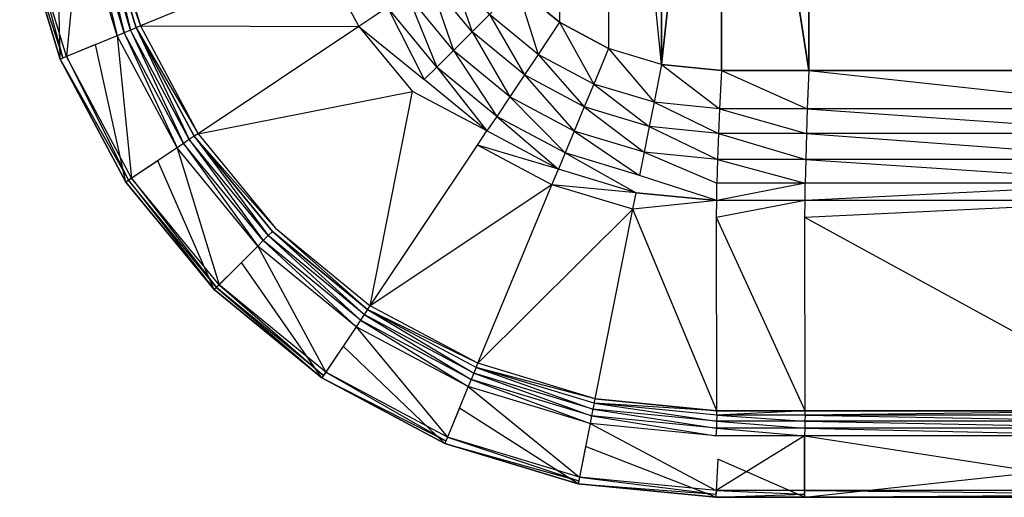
# Model space of a CAD drawing. Extents: x 0 to 0.6, y -0.37 to 0.
# Tile 1 of 6: x 0.003 to 0.26, y -0.37 to -0.246. Entities that reach past the tile are written whole.
import ezdxf

# ---------------------------------------------------------------- set-up
doc = ezdxf.new("R2010")
doc.units = 0
doc.layers.add('L0_WASHBASIN_N_3059_', color=7, linetype='CONTINUOUS')

msp = doc.modelspace()

# ---------------------------------------------------------------- linework, layer by layer
at = {"layer": 'L0_WASHBASIN_N_3059_', "color": 8}
for points, invisible_edges in [([(0.156825, -0.116994), (0.170634, -0.257194), (0.170634, -0.112806), (0.156825, -0.116994)], 9), ([(0.170634, -0.112806), (0.170634, -0.257194), (0.186222, -0.11127), (0.170634, -0.112806)], 8), ([(0.186222, -0.11127), (0.170634, -0.257194), (0.186222, -0.25873), (0.186222, -0.11127)], 8), ([(0.186222, -0.11127), (0.186222, -0.25873), (0.208978, -0.25873), (0.186222, -0.11127)], 8), ([(0.186222, -0.11127), (0.208978, -0.25873), (0.208978, -0.11127), (0.186222, -0.11127)], 12), ([(0.208978, -0.11127), (0.208978, -0.25873), (0.3, -0.25873), (0.208978, -0.11127)], 8), ([(0.208978, -0.11127), (0.3, -0.25873), (0.3, -0.11127), (0.208978, -0.11127)], 12), ([(0.144099, -0.123797), (0.144099, -0.246203), (0.156825, -0.116994), (0.144099, -0.123797)], 10), ([(0.156825, -0.116994), (0.144099, -0.246203), (0.156825, -0.253006), (0.156825, -0.116994)], 13), ([(0.156825, -0.116994), (0.156825, -0.253006), (0.170634, -0.257194), (0.156825, -0.116994)], 10), ([(0.144099, -0.123797), (0.132945, -0.237049), (0.144099, -0.246203), (0.144099, -0.123797)], 13), ([(0.028846, -0.249681, 0.088977), (0.021199, -0.217582, 0.088977), (0.019228, -0.217974, 0.088977), (0.028846, -0.249681, 0.088977)], 13), ([(0.030703, -0.248912, 0.088977), (0.022991, -0.217225, 0.088555), (0.021199, -0.217582, 0.088977), (0.030703, -0.248912, 0.088977)], 13), ([(0.021199, -0.217582, 0.088977), (0.028846, -0.249681, 0.088977), (0.030703, -0.248912, 0.088977), (0.021199, -0.217582, 0.088977)], 10), ([(0.032391, -0.248212, 0.088555), (0.02453, -0.216918, 0.087537), (0.022991, -0.217225, 0.088555), (0.032391, -0.248212, 0.088555)], 13), ([(0.022991, -0.217225, 0.088555), (0.030703, -0.248912, 0.088977), (0.032391, -0.248212, 0.088555), (0.022991, -0.217225, 0.088555)], 10), ([(0.02453, -0.216918, 0.087537), (0.034935, -0.247156, 0.085922), (0.025692, -0.216687, 0.085922), (0.02453, -0.216918, 0.087537)], 10), ([(0.034935, -0.247156, 0.085922), (0.02453, -0.216918, 0.087537), (0.03384, -0.24761, 0.087537), (0.034935, -0.247156, 0.085922)], 13), ([(0.02453, -0.216918, 0.087537), (0.032391, -0.248212, 0.088555), (0.03384, -0.24761, 0.087537), (0.02453, -0.216918, 0.087537)], 10), ([(0.081456, -0.227887, 0.018011), (0.025692, -0.216687, 0.085922), (0.034935, -0.247156, 0.085922), (0.081456, -0.227887, 0.018011)], 13), ([(0.013306, -0.219164, 0.086977), (0.014028, -0.255827, 0.086977), (0.003496, -0.221107, 0.086977), (0.013306, -0.219164, 0.086977)], 13), ([(0.015698, -0.255135, 0.088977), (0.019228, -0.217974, 0.088977), (0.005269, -0.220755, 0.088977), (0.015698, -0.255135, 0.088977)], 13), ([(0.014028, -0.255827, 0.086977), (0.013306, -0.219164, 0.086977), (0.023267, -0.252, 0.086977), (0.014028, -0.255827, 0.086977)], 10), ([(0.019228, -0.217974, 0.088977), (0.015698, -0.255135, 0.088977), (0.028846, -0.249681, 0.088977), (0.019228, -0.217974, 0.088977)], 10), ([(0.003496, -0.221107, 0.087977), (0.014769, -0.255519, 0.088977), (0.004283, -0.22095, 0.088977), (0.003496, -0.221107, 0.087977)], 10), ([(0.003496, -0.221107, 0.087977), (0.014028, -0.255827, 0.086977), (0.014028, -0.255827, 0.087977), (0.003496, -0.221107, 0.087977)], 13), ([(0.014028, -0.255827, 0.086977), (0.003496, -0.221107, 0.087977), (0.003496, -0.221107, 0.086977), (0.014028, -0.255827, 0.086977)], 10), ([(0.014769, -0.255519, 0.088977), (0.003496, -0.221107, 0.087977), (0.014028, -0.255827, 0.087977), (0.014769, -0.255519, 0.088977)], 13), ([(0.014769, -0.255519, 0.088977), (0.005269, -0.220755, 0.088977), (0.004283, -0.22095, 0.088977), (0.014769, -0.255519, 0.088977)], 13), ([(0.005269, -0.220755, 0.088977), (0.014769, -0.255519, 0.088977), (0.015698, -0.255135, 0.088977), (0.005269, -0.220755, 0.088977)], 10), ([(0.034935, -0.247156, 0.085922), (0.091812, -0.247262, 0.018011), (0.081456, -0.227887, 0.018011), (0.034935, -0.247156, 0.085922)], 10), ([(0.095471, -0.244818, 0.012061), (0.081456, -0.227887, 0.018011), (0.091812, -0.247262, 0.018011), (0.095471, -0.244818, 0.012061)], 13), ([(0.12128, -0.248714, 0.000918), (0.115436, -0.231477), (0.110074, -0.23506, 0.000918), (0.12128, -0.248714, 0.000918)], 13), ([(0.115436, -0.231477), (0.12128, -0.248714, 0.000918), (0.125839, -0.244155), (0.115436, -0.231477)], 10), ([(0.116452, -0.253542, 0.003533), (0.110074, -0.23506, 0.000918), (0.104397, -0.238853, 0.003533), (0.116452, -0.253542, 0.003533)], 13), ([(0.110074, -0.23506, 0.000918), (0.116452, -0.253542, 0.003533), (0.12128, -0.248714, 0.000918), (0.110074, -0.23506, 0.000918)], 10), ([(0.138517, -0.254558), (0.132945, -0.237049), (0.125839, -0.244155), (0.138517, -0.254558)], 13), ([(0.132945, -0.237049), (0.138517, -0.254558), (0.144099, -0.246203), (0.132945, -0.237049)], 10), ([(0.112091, -0.257903, 0.007446), (0.104397, -0.238853, 0.003533), (0.099269, -0.24228, 0.007446), (0.112091, -0.257903, 0.007446)], 13), ([(0.104397, -0.238853, 0.003533), (0.112091, -0.257903, 0.007446), (0.116452, -0.253542, 0.003533), (0.104397, -0.238853, 0.003533)], 10), ([(0.108861, -0.261133, 0.012061), (0.099269, -0.24228, 0.007446), (0.095471, -0.244818, 0.012061), (0.108861, -0.261133, 0.012061)], 13), ([(0.099269, -0.24228, 0.007446), (0.108861, -0.261133, 0.012061), (0.112091, -0.257903, 0.007446), (0.099269, -0.24228, 0.007446)], 10), ([(0.091812, -0.247262, 0.018011), (0.108861, -0.261133, 0.012061), (0.095471, -0.244818, 0.012061), (0.091812, -0.247262, 0.018011)], 10), ([(0.134934, -0.25992, 0.000918), (0.125839, -0.244155), (0.12128, -0.248714, 0.000918), (0.134934, -0.25992, 0.000918)], 13), ([(0.125839, -0.244155), (0.134934, -0.25992, 0.000918), (0.138517, -0.254558), (0.125839, -0.244155)], 10), ([(0.046137, -0.277786, 0.088977), (0.032391, -0.248212, 0.088555), (0.030703, -0.248912, 0.088977), (0.046137, -0.277786, 0.088977)], 13), ([(0.047655, -0.27677, 0.088555), (0.03384, -0.24761, 0.087537), (0.032391, -0.248212, 0.088555), (0.047655, -0.27677, 0.088555)], 13), ([(0.032391, -0.248212, 0.088555), (0.046137, -0.277786, 0.088977), (0.047655, -0.27677, 0.088555), (0.032391, -0.248212, 0.088555)], 10), ([(0.03384, -0.24761, 0.087537), (0.049944, -0.275237, 0.085922), (0.034935, -0.247156, 0.085922), (0.03384, -0.24761, 0.087537)], 10), ([(0.049944, -0.275237, 0.085922), (0.03384, -0.24761, 0.087537), (0.048959, -0.275896, 0.087537), (0.049944, -0.275237, 0.085922)], 13), ([(0.03384, -0.24761, 0.087537), (0.047655, -0.27677, 0.088555), (0.048959, -0.275896, 0.087537), (0.03384, -0.24761, 0.087537)], 10), ([(0.091812, -0.247262, 0.018011), (0.034935, -0.247156, 0.085922), (0.049944, -0.275237, 0.085922), (0.091812, -0.247262, 0.018011)], 13), ([(0.049944, -0.275237, 0.085922), (0.10575, -0.264244, 0.018011), (0.091812, -0.247262, 0.018011), (0.049944, -0.275237, 0.085922)], 10), ([(0.108861, -0.261133, 0.012061), (0.091812, -0.247262, 0.018011), (0.10575, -0.264244, 0.018011), (0.108861, -0.261133, 0.012061)], 13), ([(0.15298, -0.262289), (0.144099, -0.246203), (0.138517, -0.254558), (0.15298, -0.262289)], 13), ([(0.144099, -0.246203), (0.15298, -0.262289), (0.156825, -0.253006), (0.144099, -0.246203)], 10), ([(0.032634, -0.28682, 0.088977), (0.028846, -0.249681, 0.088977), (0.015698, -0.255135, 0.088977), (0.032634, -0.28682, 0.088977)], 13), ([(0.044466, -0.278902, 0.088977), (0.030703, -0.248912, 0.088977), (0.028846, -0.249681, 0.088977), (0.044466, -0.278902, 0.088977)], 13), ([(0.028846, -0.249681, 0.088977), (0.032634, -0.28682, 0.088977), (0.044466, -0.278902, 0.088977), (0.028846, -0.249681, 0.088977)], 10), ([(0.030703, -0.248912, 0.088977), (0.044466, -0.278902, 0.088977), (0.046137, -0.277786, 0.088977), (0.030703, -0.248912, 0.088977)], 10), ([(0.131141, -0.265597, 0.003533), (0.12128, -0.248714, 0.000918), (0.116452, -0.253542, 0.003533), (0.131141, -0.265597, 0.003533)], 13), ([(0.12128, -0.248714, 0.000918), (0.131141, -0.265597, 0.003533), (0.134934, -0.25992, 0.000918), (0.12128, -0.248714, 0.000918)], 10), ([(0.023267, -0.252, 0.086977), (0.031131, -0.287824, 0.086977), (0.014028, -0.255827, 0.086977), (0.023267, -0.252, 0.086977)], 13), ([(0.031131, -0.287824, 0.086977), (0.023267, -0.252, 0.086977), (0.039446, -0.282268, 0.086977), (0.031131, -0.287824, 0.086977)], 10), ([(0.127714, -0.270725, 0.007446), (0.116452, -0.253542, 0.003533), (0.112091, -0.257903, 0.007446), (0.127714, -0.270725, 0.007446)], 13), ([(0.116452, -0.253542, 0.003533), (0.127714, -0.270725, 0.007446), (0.131141, -0.265597, 0.003533), (0.116452, -0.253542, 0.003533)], 10), ([(0.168673, -0.26705), (0.156825, -0.253006), (0.15298, -0.262289), (0.168673, -0.26705)], 13), ([(0.156825, -0.253006), (0.168673, -0.26705), (0.170634, -0.257194), (0.156825, -0.253006)], 10), ([(0.014028, -0.255827, 0.087977), (0.031798, -0.287378, 0.088977), (0.014769, -0.255519, 0.088977), (0.014028, -0.255827, 0.087977)], 10), ([(0.014028, -0.255827, 0.087977), (0.031131, -0.287824, 0.086977), (0.031131, -0.287824, 0.087977), (0.014028, -0.255827, 0.087977)], 13), ([(0.031131, -0.287824, 0.086977), (0.014028, -0.255827, 0.087977), (0.014028, -0.255827, 0.086977), (0.031131, -0.287824, 0.086977)], 10), ([(0.031798, -0.287378, 0.088977), (0.014028, -0.255827, 0.087977), (0.031131, -0.287824, 0.087977), (0.031798, -0.287378, 0.088977)], 13), ([(0.031798, -0.287378, 0.088977), (0.015698, -0.255135, 0.088977), (0.014769, -0.255519, 0.088977), (0.031798, -0.287378, 0.088977)], 13), ([(0.015698, -0.255135, 0.088977), (0.031798, -0.287378, 0.088977), (0.032634, -0.28682, 0.088977), (0.015698, -0.255135, 0.088977)], 10), ([(0.150512, -0.268247, 0.000918), (0.138517, -0.254558), (0.134934, -0.25992, 0.000918), (0.150512, -0.268247, 0.000918)], 13), ([(0.138517, -0.254558), (0.150512, -0.268247, 0.000918), (0.15298, -0.262289), (0.138517, -0.254558)], 10), ([(0.125176, -0.274523, 0.012061), (0.112091, -0.257903, 0.007446), (0.108861, -0.261133, 0.012061), (0.125176, -0.274523, 0.012061)], 13), ([(0.112091, -0.257903, 0.007446), (0.125176, -0.274523, 0.012061), (0.127714, -0.270725, 0.007446), (0.112091, -0.257903, 0.007446)], 10), ([(0.185731, -0.26873), (0.170634, -0.257194), (0.168673, -0.26705), (0.185731, -0.26873)], 13), ([(0.170634, -0.257194), (0.185731, -0.26873), (0.186222, -0.25873), (0.170634, -0.257194)], 10), ([(0.208585, -0.26873), (0.186222, -0.25873), (0.185731, -0.26873), (0.208585, -0.26873)], 13), ([(0.186222, -0.25873), (0.208585, -0.26873), (0.208978, -0.25873), (0.186222, -0.25873)], 10), ([(0.3, -0.26873), (0.208978, -0.25873), (0.208585, -0.26873), (0.3, -0.26873)], 13), ([(0.208978, -0.25873), (0.3, -0.26873), (0.3, -0.25873), (0.208978, -0.25873)], 10), ([(0.10575, -0.264244, 0.018011), (0.125176, -0.274523, 0.012061), (0.108861, -0.261133, 0.012061), (0.10575, -0.264244, 0.018011)], 13), ([(0.147899, -0.274555, 0.003533), (0.134934, -0.25992, 0.000918), (0.131141, -0.265597, 0.003533), (0.147899, -0.274555, 0.003533)], 13), ([(0.134934, -0.25992, 0.000918), (0.147899, -0.274555, 0.003533), (0.150512, -0.268247, 0.000918), (0.134934, -0.25992, 0.000918)], 10), ([(0.167415, -0.273374, 0.000918), (0.15298, -0.262289), (0.150512, -0.268247, 0.000918), (0.167415, -0.273374, 0.000918)], 13), ([(0.15298, -0.262289), (0.167415, -0.273374, 0.000918), (0.168673, -0.26705), (0.15298, -0.262289)], 10), ([(0.10575, -0.264244, 0.018011), (0.049944, -0.275237, 0.085922), (0.070144, -0.29985, 0.085922), (0.10575, -0.264244, 0.018011)], 13), ([(0.094757, -0.32005, 0.085922), (0.10575, -0.264244, 0.018011), (0.070144, -0.29985, 0.085922), (0.094757, -0.32005, 0.085922)], 10), ([(0.10575, -0.264244, 0.018011), (0.094757, -0.32005, 0.085922), (0.122732, -0.278182, 0.018011), (0.10575, -0.264244, 0.018011)], 13), ([(0.125176, -0.274523, 0.012061), (0.10575, -0.264244, 0.018011), (0.122732, -0.278182, 0.018011), (0.125176, -0.274523, 0.012061)], 10), ([(0.145539, -0.280253, 0.007446), (0.131141, -0.265597, 0.003533), (0.127714, -0.270725, 0.007446), (0.145539, -0.280253, 0.007446)], 13), ([(0.131141, -0.265597, 0.003533), (0.145539, -0.280253, 0.007446), (0.147899, -0.274555, 0.003533), (0.131141, -0.265597, 0.003533)], 10), ([(0.166083, -0.280071, 0.003533), (0.150512, -0.268247, 0.000918), (0.147899, -0.274555, 0.003533), (0.166083, -0.280071, 0.003533)], 13), ([(0.150512, -0.268247, 0.000918), (0.166083, -0.280071, 0.003533), (0.167415, -0.273374, 0.000918), (0.150512, -0.268247, 0.000918)], 10), ([(0.185449, -0.27515, 0.000918), (0.168673, -0.26705), (0.167415, -0.273374, 0.000918), (0.185449, -0.27515, 0.000918)], 13), ([(0.168673, -0.26705), (0.185449, -0.27515, 0.000918), (0.185731, -0.26873), (0.168673, -0.26705)], 10), ([(0.208359, -0.27515, 0.000918), (0.185731, -0.26873), (0.185449, -0.27515, 0.000918), (0.208359, -0.27515, 0.000918)], 13), ([(0.185731, -0.26873), (0.208359, -0.27515, 0.000918), (0.208585, -0.26873), (0.185731, -0.26873)], 10), ([(0.3, -0.27515, 0.000918), (0.208585, -0.26873), (0.208359, -0.27515, 0.000918), (0.3, -0.27515, 0.000918)], 13), ([(0.208585, -0.26873), (0.3, -0.27515, 0.000918), (0.3, -0.26873), (0.208585, -0.26873)], 10), ([(0.143791, -0.284473, 0.012061), (0.127714, -0.270725, 0.007446), (0.125176, -0.274523, 0.012061), (0.143791, -0.284473, 0.012061)], 13), ([(0.127714, -0.270725, 0.007446), (0.143791, -0.284473, 0.012061), (0.145539, -0.280253, 0.007446), (0.127714, -0.270725, 0.007446)], 10), ([(0.18521, -0.281955, 0.003533), (0.167415, -0.273374, 0.000918), (0.166083, -0.280071, 0.003533), (0.18521, -0.281955, 0.003533)], 13), ([(0.167415, -0.273374, 0.000918), (0.18521, -0.281955, 0.003533), (0.185449, -0.27515, 0.000918), (0.167415, -0.273374, 0.000918)], 10), ([(0.066906, -0.303094, 0.088977), (0.047655, -0.27677, 0.088555), (0.046137, -0.277786, 0.088977), (0.066906, -0.303094, 0.088977)], 13), ([(0.068198, -0.301801, 0.088555), (0.048959, -0.275896, 0.087537), (0.047655, -0.27677, 0.088555), (0.068198, -0.301801, 0.088555)], 13), ([(0.047655, -0.27677, 0.088555), (0.066906, -0.303094, 0.088977), (0.068198, -0.301801, 0.088555), (0.047655, -0.27677, 0.088555)], 10), ([(0.048959, -0.275896, 0.087537), (0.070144, -0.29985, 0.085922), (0.049944, -0.275237, 0.085922), (0.048959, -0.275896, 0.087537)], 10), ([(0.070144, -0.29985, 0.085922), (0.048959, -0.275896, 0.087537), (0.069306, -0.300688, 0.087537), (0.070144, -0.29985, 0.085922)], 13), ([(0.048959, -0.275896, 0.087537), (0.068198, -0.301801, 0.088555), (0.069306, -0.300688, 0.087537), (0.048959, -0.275896, 0.087537)], 10), ([(0.122732, -0.278182, 0.018011), (0.143791, -0.284473, 0.012061), (0.125176, -0.274523, 0.012061), (0.122732, -0.278182, 0.018011)], 13), ([(0.16488, -0.28612, 0.007446), (0.147899, -0.274555, 0.003533), (0.145539, -0.280253, 0.007446), (0.16488, -0.28612, 0.007446)], 13), ([(0.147899, -0.274555, 0.003533), (0.16488, -0.28612, 0.007446), (0.166083, -0.280071, 0.003533), (0.147899, -0.274555, 0.003533)], 10), ([(0.208168, -0.281955, 0.003533), (0.185449, -0.27515, 0.000918), (0.18521, -0.281955, 0.003533), (0.208168, -0.281955, 0.003533)], 13), ([(0.185449, -0.27515, 0.000918), (0.208168, -0.281955, 0.003533), (0.208359, -0.27515, 0.000918), (0.185449, -0.27515, 0.000918)], 10), ([(0.3, -0.281955, 0.003533), (0.208359, -0.27515, 0.000918), (0.208168, -0.281955, 0.003533), (0.3, -0.281955, 0.003533)], 13), ([(0.208359, -0.27515, 0.000918), (0.3, -0.281955, 0.003533), (0.3, -0.27515, 0.000918), (0.208359, -0.27515, 0.000918)], 10), ([(0.055426, -0.314592, 0.088977), (0.044466, -0.278902, 0.088977), (0.032634, -0.28682, 0.088977), (0.055426, -0.314592, 0.088977)], 13), ([(0.065485, -0.304515, 0.088977), (0.046137, -0.277786, 0.088977), (0.044466, -0.278902, 0.088977), (0.065485, -0.304515, 0.088977)], 13), ([(0.044466, -0.278902, 0.088977), (0.055426, -0.314592, 0.088977), (0.065485, -0.304515, 0.088977), (0.044466, -0.278902, 0.088977)], 10), ([(0.046137, -0.277786, 0.088977), (0.065485, -0.304515, 0.088977), (0.066906, -0.303094, 0.088977), (0.046137, -0.277786, 0.088977)], 10), ([(0.094757, -0.32005, 0.085922), (0.142107, -0.288538, 0.018011), (0.122732, -0.278182, 0.018011), (0.094757, -0.32005, 0.085922)], 13), ([(0.143791, -0.284473, 0.012061), (0.122732, -0.278182, 0.018011), (0.142107, -0.288538, 0.018011), (0.143791, -0.284473, 0.012061)], 10), ([(0.163989, -0.2906, 0.012061), (0.145539, -0.280253, 0.007446), (0.143791, -0.284473, 0.012061), (0.163989, -0.2906, 0.012061)], 13), ([(0.145539, -0.280253, 0.007446), (0.163989, -0.2906, 0.012061), (0.16488, -0.28612, 0.007446), (0.145539, -0.280253, 0.007446)], 10), ([(0.18505, -0.288106, 0.007446), (0.166083, -0.280071, 0.003533), (0.16488, -0.28612, 0.007446), (0.18505, -0.288106, 0.007446)], 13), ([(0.166083, -0.280071, 0.003533), (0.18505, -0.288106, 0.007446), (0.18521, -0.281955, 0.003533), (0.166083, -0.280071, 0.003533)], 10), ([(0.20804, -0.288106, 0.007446), (0.18521, -0.281955, 0.003533), (0.18505, -0.288106, 0.007446), (0.20804, -0.288106, 0.007446)], 13), ([(0.18521, -0.281955, 0.003533), (0.20804, -0.288106, 0.007446), (0.208168, -0.281955, 0.003533), (0.18521, -0.281955, 0.003533)], 10), ([(0.3, -0.288106, 0.007446), (0.208168, -0.281955, 0.003533), (0.20804, -0.288106, 0.007446), (0.3, -0.288106, 0.007446)], 13), ([(0.208168, -0.281955, 0.003533), (0.3, -0.288106, 0.007446), (0.3, -0.281955, 0.003533), (0.208168, -0.281955, 0.003533)], 10), ([(0.039446, -0.282268, 0.086977), (0.054148, -0.31587, 0.086977), (0.031131, -0.287824, 0.086977), (0.039446, -0.282268, 0.086977)], 13), ([(0.054148, -0.31587, 0.086977), (0.039446, -0.282268, 0.086977), (0.061219, -0.308799, 0.086977), (0.054148, -0.31587, 0.086977)], 10), ([(0.142107, -0.288538, 0.018011), (0.163989, -0.2906, 0.012061), (0.143791, -0.284473, 0.012061), (0.142107, -0.288538, 0.018011)], 13), ([(0.054715, -0.315303, 0.088977), (0.032634, -0.28682, 0.088977), (0.031798, -0.287378, 0.088977), (0.054715, -0.315303, 0.088977)], 13), ([(0.032634, -0.28682, 0.088977), (0.054715, -0.315303, 0.088977), (0.055426, -0.314592, 0.088977), (0.032634, -0.28682, 0.088977)], 10), ([(0.184994, -0.292669, 0.012061), (0.16488, -0.28612, 0.007446), (0.163989, -0.2906, 0.012061), (0.184994, -0.292669, 0.012061)], 10), ([(0.16488, -0.28612, 0.007446), (0.184994, -0.292669, 0.012061), (0.18505, -0.288106, 0.007446), (0.16488, -0.28612, 0.007446)], 13), ([(0.054148, -0.31587, 0.087977), (0.031798, -0.287378, 0.088977), (0.031131, -0.287824, 0.087977), (0.054148, -0.31587, 0.087977)], 13), ([(0.031131, -0.287824, 0.087977), (0.054148, -0.31587, 0.086977), (0.054148, -0.31587, 0.087977), (0.031131, -0.287824, 0.087977)], 13), ([(0.054148, -0.31587, 0.086977), (0.031131, -0.287824, 0.087977), (0.031131, -0.287824, 0.086977), (0.054148, -0.31587, 0.086977)], 10), ([(0.031798, -0.287378, 0.088977), (0.054148, -0.31587, 0.087977), (0.054715, -0.315303, 0.088977), (0.031798, -0.287378, 0.088977)], 10), ([(0.142107, -0.288538, 0.018011), (0.094757, -0.32005, 0.085922), (0.122838, -0.335059, 0.085922), (0.142107, -0.288538, 0.018011)], 10), ([(0.122838, -0.335059, 0.085922), (0.163131, -0.294915, 0.018011), (0.142107, -0.288538, 0.018011), (0.122838, -0.335059, 0.085922)], 13), ([(0.163989, -0.2906, 0.012061), (0.142107, -0.288538, 0.018011), (0.163131, -0.294915, 0.018011), (0.163989, -0.2906, 0.012061)], 10), ([(0.184994, -0.292669, 0.012061), (0.20804, -0.288106, 0.007446), (0.18505, -0.288106, 0.007446), (0.184994, -0.292669, 0.012061)], 13), ([(0.20804, -0.288106, 0.007446), (0.184994, -0.292669, 0.012061), (0.207995, -0.292669, 0.012061), (0.20804, -0.288106, 0.007446)], 10), ([(0.207995, -0.292669, 0.012061), (0.3, -0.288106, 0.007446), (0.20804, -0.288106, 0.007446), (0.207995, -0.292669, 0.012061)], 13), ([(0.3, -0.288106, 0.007446), (0.207995, -0.292669, 0.012061), (0.3, -0.292669, 0.012061), (0.3, -0.288106, 0.007446)], 10), ([(0.163131, -0.294915, 0.018011), (0.184994, -0.292669, 0.012061), (0.163989, -0.2906, 0.012061), (0.163131, -0.294915, 0.018011)], 13), ([(0.184994, -0.292669, 0.012061), (0.163131, -0.294915, 0.018011), (0.184943, -0.29707, 0.018006), (0.184994, -0.292669, 0.012061)], 10), ([(0.184943, -0.29707, 0.018006), (0.207995, -0.292669, 0.012061), (0.184994, -0.292669, 0.012061), (0.184943, -0.29707, 0.018006)], 13), ([(0.207995, -0.292669, 0.012061), (0.184943, -0.29707, 0.018006), (0.207954, -0.297071, 0.018006), (0.207995, -0.292669, 0.012061)], 10), ([(0.207954, -0.297071, 0.018006), (0.3, -0.292669, 0.012061), (0.207995, -0.292669, 0.012061), (0.207954, -0.297071, 0.018006)], 13), ([(0.3, -0.292669, 0.012061), (0.207954, -0.297071, 0.018006), (0.3, -0.297073, 0.018004), (0.3, -0.292669, 0.012061)], 10), ([(0.163131, -0.294915, 0.018011), (0.122838, -0.335059, 0.085922), (0.153307, -0.344302, 0.085922), (0.163131, -0.294915, 0.018011)], 10), ([(0.185052, -0.347421, 0.085928), (0.163131, -0.294915, 0.018011), (0.153307, -0.344302, 0.085922), (0.185052, -0.347421, 0.085928)], 10), ([(0.163131, -0.294915, 0.018011), (0.185052, -0.347421, 0.085928), (0.184943, -0.29707, 0.018006), (0.163131, -0.294915, 0.018011)], 13), ([(0.184943, -0.29707, 0.018006), (0.208042, -0.34742, 0.085928), (0.207954, -0.297071, 0.018006), (0.184943, -0.29707, 0.018006)], 13), ([(0.208042, -0.34742, 0.085928), (0.184943, -0.29707, 0.018006), (0.185052, -0.347421, 0.085928), (0.208042, -0.34742, 0.085928)], 10), ([(0.207954, -0.297071, 0.018006), (0.3, -0.347417, 0.08593), (0.3, -0.297073, 0.018004), (0.207954, -0.297071, 0.018006)], 13), ([(0.3, -0.347417, 0.08593), (0.207954, -0.297071, 0.018006), (0.208042, -0.34742, 0.085928), (0.3, -0.347417, 0.08593)], 10), ([(0.094098, -0.321035, 0.087537), (0.070144, -0.29985, 0.085922), (0.069306, -0.300688, 0.087537), (0.094098, -0.321035, 0.087537)], 10), ([(0.070144, -0.29985, 0.085922), (0.094098, -0.321035, 0.087537), (0.094757, -0.32005, 0.085922), (0.070144, -0.29985, 0.085922)], 13), ([(0.092214, -0.323863, 0.088977), (0.068198, -0.301801, 0.088555), (0.066906, -0.303094, 0.088977), (0.092214, -0.323863, 0.088977)], 13), ([(0.093229, -0.322343, 0.088555), (0.069306, -0.300688, 0.087537), (0.068198, -0.301801, 0.088555), (0.093229, -0.322343, 0.088555)], 13), ([(0.068198, -0.301801, 0.088555), (0.092214, -0.323863, 0.088977), (0.093229, -0.322343, 0.088555), (0.068198, -0.301801, 0.088555)], 10), ([(0.069306, -0.300688, 0.087537), (0.093229, -0.322343, 0.088555), (0.094098, -0.321035, 0.087537), (0.069306, -0.300688, 0.087537)], 10), ([(0.083198, -0.337384, 0.088977), (0.065485, -0.304515, 0.088977), (0.055426, -0.314592, 0.088977), (0.083198, -0.337384, 0.088977)], 13), ([(0.091098, -0.325534, 0.088977), (0.066906, -0.303094, 0.088977), (0.065485, -0.304515, 0.088977), (0.091098, -0.325534, 0.088977)], 13), ([(0.065485, -0.304515, 0.088977), (0.083198, -0.337384, 0.088977), (0.091098, -0.325534, 0.088977), (0.065485, -0.304515, 0.088977)], 10), ([(0.066906, -0.303094, 0.088977), (0.091098, -0.325534, 0.088977), (0.092214, -0.323863, 0.088977), (0.066906, -0.303094, 0.088977)], 10), ([(0.061219, -0.308799, 0.086977), (0.082195, -0.338887, 0.086977), (0.054148, -0.31587, 0.086977), (0.061219, -0.308799, 0.086977)], 13), ([(0.082195, -0.338887, 0.086977), (0.061219, -0.308799, 0.086977), (0.08775, -0.330573, 0.086977), (0.082195, -0.338887, 0.086977)], 10), ([(0.082195, -0.338887, 0.087977), (0.054715, -0.315303, 0.088977), (0.054148, -0.31587, 0.087977), (0.082195, -0.338887, 0.087977)], 13), ([(0.08264, -0.33822, 0.088977), (0.055426, -0.314592, 0.088977), (0.054715, -0.315303, 0.088977), (0.08264, -0.33822, 0.088977)], 13), ([(0.054715, -0.315303, 0.088977), (0.082195, -0.338887, 0.087977), (0.08264, -0.33822, 0.088977), (0.054715, -0.315303, 0.088977)], 10), ([(0.055426, -0.314592, 0.088977), (0.08264, -0.33822, 0.088977), (0.083198, -0.337384, 0.088977), (0.055426, -0.314592, 0.088977)], 10), ([(0.082195, -0.338887, 0.087977), (0.054148, -0.31587, 0.086977), (0.082195, -0.338887, 0.086977), (0.082195, -0.338887, 0.087977)], 13), ([(0.054148, -0.31587, 0.086977), (0.082195, -0.338887, 0.087977), (0.054148, -0.31587, 0.087977), (0.054148, -0.31587, 0.086977)], 10), ([(0.094098, -0.321035, 0.087537), (0.122838, -0.335059, 0.085922), (0.094757, -0.32005, 0.085922), (0.094098, -0.321035, 0.087537)], 13), ([(0.121088, -0.339297, 0.088977), (0.093229, -0.322343, 0.088555), (0.092214, -0.323863, 0.088977), (0.121088, -0.339297, 0.088977)], 13), ([(0.121786, -0.337607, 0.088555), (0.094098, -0.321035, 0.087537), (0.093229, -0.322343, 0.088555), (0.121786, -0.337607, 0.088555)], 13), ([(0.093229, -0.322343, 0.088555), (0.121088, -0.339297, 0.088977), (0.121786, -0.337607, 0.088555), (0.093229, -0.322343, 0.088555)], 10), ([(0.122838, -0.335059, 0.085922), (0.094098, -0.321035, 0.087537), (0.122384, -0.336154, 0.087537), (0.122838, -0.335059, 0.085922)], 10), ([(0.094098, -0.321035, 0.087537), (0.121786, -0.337607, 0.088555), (0.122384, -0.336154, 0.087537), (0.094098, -0.321035, 0.087537)], 10), ([(0.114883, -0.35432, 0.088977), (0.091098, -0.325534, 0.088977), (0.083198, -0.337384, 0.088977), (0.114883, -0.35432, 0.088977)], 13), ([(0.120319, -0.341154, 0.088977), (0.092214, -0.323863, 0.088977), (0.091098, -0.325534, 0.088977), (0.120319, -0.341154, 0.088977)], 13), ([(0.091098, -0.325534, 0.088977), (0.114883, -0.35432, 0.088977), (0.120319, -0.341154, 0.088977), (0.091098, -0.325534, 0.088977)], 10), ([(0.092214, -0.323863, 0.088977), (0.120319, -0.341154, 0.088977), (0.121088, -0.339297, 0.088977), (0.092214, -0.323863, 0.088977)], 10), ([(0.08775, -0.330573, 0.086977), (0.114192, -0.35599, 0.086977), (0.082195, -0.338887, 0.086977), (0.08775, -0.330573, 0.086977)], 13), ([(0.114192, -0.35599, 0.086977), (0.08775, -0.330573, 0.086977), (0.118019, -0.346752, 0.086977), (0.114192, -0.35599, 0.086977)], 10), ([(0.122384, -0.336154, 0.087537), (0.153307, -0.344302, 0.085922), (0.122838, -0.335059, 0.085922), (0.122384, -0.336154, 0.087537)], 13), ([(0.082195, -0.338887, 0.087977), (0.114498, -0.355248, 0.088977), (0.08264, -0.33822, 0.088977), (0.082195, -0.338887, 0.087977)], 10), ([(0.114498, -0.355248, 0.088977), (0.083198, -0.337384, 0.088977), (0.08264, -0.33822, 0.088977), (0.114498, -0.355248, 0.088977)], 13), ([(0.083198, -0.337384, 0.088977), (0.114498, -0.355248, 0.088977), (0.114883, -0.35432, 0.088977), (0.083198, -0.337384, 0.088977)], 10), ([(0.152418, -0.348801, 0.088977), (0.121786, -0.337607, 0.088555), (0.121088, -0.339297, 0.088977), (0.152418, -0.348801, 0.088977)], 13), ([(0.152773, -0.347007, 0.088555), (0.122384, -0.336154, 0.087537), (0.121786, -0.337607, 0.088555), (0.152773, -0.347007, 0.088555)], 13), ([(0.121786, -0.337607, 0.088555), (0.152418, -0.348801, 0.088977), (0.152773, -0.347007, 0.088555), (0.121786, -0.337607, 0.088555)], 10), ([(0.153307, -0.344302, 0.085922), (0.122384, -0.336154, 0.087537), (0.153076, -0.345464, 0.087537), (0.153307, -0.344302, 0.085922)], 10), ([(0.122384, -0.336154, 0.087537), (0.152773, -0.347007, 0.088555), (0.153076, -0.345464, 0.087537), (0.122384, -0.336154, 0.087537)], 10), ([(0.114192, -0.35599, 0.087977), (0.082195, -0.338887, 0.086977), (0.114192, -0.35599, 0.086977), (0.114192, -0.35599, 0.087977)], 13), ([(0.082195, -0.338887, 0.086977), (0.114192, -0.35599, 0.087977), (0.082195, -0.338887, 0.087977), (0.082195, -0.338887, 0.086977)], 10), ([(0.114498, -0.355248, 0.088977), (0.082195, -0.338887, 0.087977), (0.114192, -0.35599, 0.087977), (0.114498, -0.355248, 0.088977)], 13), ([(0.152026, -0.350772, 0.088977), (0.121088, -0.339297, 0.088977), (0.120319, -0.341154, 0.088977), (0.152026, -0.350772, 0.088977)], 13), ([(0.121088, -0.339297, 0.088977), (0.152026, -0.350772, 0.088977), (0.152418, -0.348801, 0.088977), (0.121088, -0.339297, 0.088977)], 10), ([(0.149263, -0.364749, 0.088977), (0.120319, -0.341154, 0.088977), (0.114883, -0.35432, 0.088977), (0.149263, -0.364749, 0.088977)], 13), ([(0.120319, -0.341154, 0.088977), (0.149263, -0.364749, 0.088977), (0.152026, -0.350772, 0.088977), (0.120319, -0.341154, 0.088977)], 10), ([(0.18497, -0.350178, 0.088555), (0.153076, -0.345464, 0.087537), (0.152773, -0.347007, 0.088555), (0.18497, -0.350178, 0.088555)], 13), ([(0.153076, -0.345464, 0.087537), (0.185052, -0.347421, 0.085928), (0.153307, -0.344302, 0.085922), (0.153076, -0.345464, 0.087537)], 13), ([(0.185052, -0.347421, 0.085928), (0.153076, -0.345464, 0.087537), (0.184994, -0.348608, 0.087537), (0.185052, -0.347421, 0.085928)], 10), ([(0.153076, -0.345464, 0.087537), (0.18497, -0.350178, 0.088555), (0.184994, -0.348608, 0.087537), (0.153076, -0.345464, 0.087537)], 10), ([(0.118019, -0.346752, 0.086977), (0.148912, -0.366522, 0.086977), (0.114192, -0.35599, 0.086977), (0.118019, -0.346752, 0.086977)], 13), ([(0.148912, -0.366522, 0.086977), (0.118019, -0.346752, 0.086977), (0.150855, -0.356713, 0.086977), (0.148912, -0.366522, 0.086977)], 10), ([(0.184902, -0.352, 0.088977), (0.152773, -0.347007, 0.088555), (0.152418, -0.348801, 0.088977), (0.184902, -0.352, 0.088977)], 13), ([(0.152773, -0.347007, 0.088555), (0.184902, -0.352, 0.088977), (0.18497, -0.350178, 0.088555), (0.152773, -0.347007, 0.088555)], 10), ([(0.207976, -0.350178, 0.088555), (0.184994, -0.348608, 0.087537), (0.18497, -0.350178, 0.088555), (0.207976, -0.350178, 0.088555)], 13), ([(0.184994, -0.348608, 0.087537), (0.208042, -0.34742, 0.085928), (0.185052, -0.347421, 0.085928), (0.184994, -0.348608, 0.087537)], 13), ([(0.208042, -0.34742, 0.085928), (0.184994, -0.348608, 0.087537), (0.207995, -0.348608, 0.087537), (0.208042, -0.34742, 0.085928)], 10), ([(0.184994, -0.348608, 0.087537), (0.207976, -0.350178, 0.088555), (0.207995, -0.348608, 0.087537), (0.184994, -0.348608, 0.087537)], 10), ([(0.3, -0.350178, 0.088555), (0.207995, -0.348608, 0.087537), (0.207976, -0.350178, 0.088555), (0.3, -0.350178, 0.088555)], 13), ([(0.207995, -0.348608, 0.087537), (0.3, -0.347417, 0.08593), (0.208042, -0.34742, 0.085928), (0.207995, -0.348608, 0.087537)], 13), ([(0.3, -0.347417, 0.08593), (0.207995, -0.348608, 0.087537), (0.3, -0.348608, 0.087537), (0.3, -0.347417, 0.08593)], 10), ([(0.207995, -0.348608, 0.087537), (0.3, -0.350178, 0.088555), (0.3, -0.348608, 0.087537), (0.207995, -0.348608, 0.087537)], 10), ([(0.184852, -0.3682, 0.088977), (0.152026, -0.350772, 0.088977), (0.149263, -0.364749, 0.088977), (0.184852, -0.3682, 0.088977)], 13), ([(0.184804, -0.354, 0.088977), (0.152418, -0.348801, 0.088977), (0.152026, -0.350772, 0.088977), (0.184804, -0.354, 0.088977)], 13), ([(0.152026, -0.350772, 0.088977), (0.184852, -0.3682, 0.088977), (0.184804, -0.354, 0.088977), (0.152026, -0.350772, 0.088977)], 10), ([(0.152418, -0.348801, 0.088977), (0.184804, -0.354, 0.088977), (0.184902, -0.352, 0.088977), (0.152418, -0.348801, 0.088977)], 10), ([(0.207921, -0.352, 0.088977), (0.18497, -0.350178, 0.088555), (0.184902, -0.352, 0.088977), (0.207921, -0.352, 0.088977)], 13), ([(0.18497, -0.350178, 0.088555), (0.207921, -0.352, 0.088977), (0.207976, -0.350178, 0.088555), (0.18497, -0.350178, 0.088555)], 10), ([(0.3, -0.352, 0.088977), (0.207976, -0.350178, 0.088555), (0.207921, -0.352, 0.088977), (0.3, -0.352, 0.088977)], 13), ([(0.207976, -0.350178, 0.088555), (0.3, -0.352, 0.088977), (0.3, -0.350178, 0.088555), (0.207976, -0.350178, 0.088555)], 10), ([(0.207843, -0.354, 0.088977), (0.184902, -0.352, 0.088977), (0.184804, -0.354, 0.088977), (0.207843, -0.354, 0.088977)], 13), ([(0.184902, -0.352, 0.088977), (0.207843, -0.354, 0.088977), (0.207921, -0.352, 0.088977), (0.184902, -0.352, 0.088977)], 10), ([(0.3, -0.354, 0.088977), (0.207921, -0.352, 0.088977), (0.207843, -0.354, 0.088977), (0.3, -0.354, 0.088977)], 13), ([(0.207921, -0.352, 0.088977), (0.3, -0.354, 0.088977), (0.3, -0.352, 0.088977), (0.207921, -0.352, 0.088977)], 10), ([(0.114192, -0.35599, 0.087977), (0.149067, -0.365735, 0.088977), (0.114498, -0.355248, 0.088977), (0.114192, -0.35599, 0.087977)], 10), ([(0.148912, -0.366522, 0.087977), (0.114192, -0.35599, 0.086977), (0.148912, -0.366522, 0.086977), (0.148912, -0.366522, 0.087977)], 13), ([(0.114192, -0.35599, 0.086977), (0.148912, -0.366522, 0.087977), (0.114192, -0.35599, 0.087977), (0.114192, -0.35599, 0.086977)], 10), ([(0.149067, -0.365735, 0.088977), (0.114192, -0.35599, 0.087977), (0.148912, -0.366522, 0.087977), (0.149067, -0.365735, 0.088977)], 13), ([(0.149067, -0.365735, 0.088977), (0.114883, -0.35432, 0.088977), (0.114498, -0.355248, 0.088977), (0.149067, -0.365735, 0.088977)], 13), ([(0.114883, -0.35432, 0.088977), (0.149067, -0.365735, 0.088977), (0.149263, -0.364749, 0.088977), (0.114883, -0.35432, 0.088977)], 10), ([(0.184852, -0.3682, 0.088977), (0.207843, -0.354, 0.088977), (0.184804, -0.354, 0.088977), (0.184852, -0.3682, 0.088977)], 13), ([(0.207843, -0.354, 0.088977), (0.184852, -0.3682, 0.088977), (0.207843, -0.3682, 0.088977), (0.207843, -0.354, 0.088977)], 10), ([(0.3, -0.3682, 0.088977), (0.207843, -0.354, 0.088977), (0.207843, -0.3682, 0.088977), (0.3, -0.3682, 0.088977)], 13), ([(0.207843, -0.354, 0.088977), (0.3, -0.3682, 0.088977), (0.3, -0.354, 0.088977), (0.207843, -0.354, 0.088977)], 10), ([(0.150855, -0.356713, 0.086977), (0.184804, -0.37, 0.086977), (0.148912, -0.366522, 0.086977), (0.150855, -0.356713, 0.086977)], 13), ([(0.184804, -0.37, 0.086977), (0.150855, -0.356713, 0.086977), (0.185286, -0.360012, 0.086977), (0.184804, -0.37, 0.086977)], 10), ([(0.185286, -0.360012, 0.086977), (0.207843, -0.37, 0.086977), (0.184804, -0.37, 0.086977), (0.185286, -0.360012, 0.086977)], 13), ([(0.207843, -0.37, 0.086977), (0.185286, -0.360012, 0.086977), (0.207843, -0.36, 0.086977), (0.207843, -0.37, 0.086977)], 10), ([(0.3, -0.36, 0.086977), (0.207843, -0.37, 0.086977), (0.207843, -0.36, 0.086977), (0.3, -0.36, 0.086977)], 13), ([(0.207843, -0.37, 0.086977), (0.3, -0.36, 0.086977), (0.3, -0.37, 0.086977), (0.207843, -0.37, 0.086977)], 10), ([(0.148912, -0.366522, 0.087977), (0.184804, -0.3692, 0.088977), (0.149067, -0.365735, 0.088977), (0.148912, -0.366522, 0.087977)], 10), ([(0.184804, -0.37, 0.087977), (0.148912, -0.366522, 0.086977), (0.184804, -0.37, 0.086977), (0.184804, -0.37, 0.087977)], 13), ([(0.148912, -0.366522, 0.086977), (0.184804, -0.37, 0.087977), (0.148912, -0.366522, 0.087977), (0.148912, -0.366522, 0.086977)], 10), ([(0.184804, -0.3692, 0.088977), (0.148912, -0.366522, 0.087977), (0.184804, -0.37, 0.087977), (0.184804, -0.3692, 0.088977)], 13), ([(0.184804, -0.3692, 0.088977), (0.149263, -0.364749, 0.088977), (0.149067, -0.365735, 0.088977), (0.184804, -0.3692, 0.088977)], 13), ([(0.149263, -0.364749, 0.088977), (0.184804, -0.3692, 0.088977), (0.184852, -0.3682, 0.088977), (0.149263, -0.364749, 0.088977)], 10), ([(0.207843, -0.3692, 0.088977), (0.184852, -0.3682, 0.088977), (0.184804, -0.3692, 0.088977), (0.207843, -0.3692, 0.088977)], 13), ([(0.207843, -0.3692, 0.088977), (0.184804, -0.37, 0.087977), (0.207843, -0.37, 0.087977), (0.207843, -0.3692, 0.088977)], 13), ([(0.184804, -0.37, 0.087977), (0.207843, -0.3692, 0.088977), (0.184804, -0.3692, 0.088977), (0.184804, -0.37, 0.087977)], 10), ([(0.184852, -0.3682, 0.088977), (0.207843, -0.3692, 0.088977), (0.207843, -0.3682, 0.088977), (0.184852, -0.3682, 0.088977)], 10), ([(0.3, -0.3692, 0.088977), (0.207843, -0.3682, 0.088977), (0.207843, -0.3692, 0.088977), (0.3, -0.3692, 0.088977)], 13), ([(0.207843, -0.3682, 0.088977), (0.3, -0.3692, 0.088977), (0.3, -0.3682, 0.088977), (0.207843, -0.3682, 0.088977)], 10), ([(0.3, -0.3692, 0.088977), (0.207843, -0.37, 0.087977), (0.3, -0.37, 0.087977), (0.3, -0.3692, 0.088977)], 13), ([(0.207843, -0.37, 0.087977), (0.3, -0.3692, 0.088977), (0.207843, -0.3692, 0.088977), (0.207843, -0.37, 0.087977)], 10), ([(0.207843, -0.37, 0.087977), (0.184804, -0.37, 0.086977), (0.207843, -0.37, 0.086977), (0.207843, -0.37, 0.087977)], 13), ([(0.184804, -0.37, 0.086977), (0.207843, -0.37, 0.087977), (0.184804, -0.37, 0.087977), (0.184804, -0.37, 0.086977)], 10), ([(0.3, -0.37, 0.087977), (0.207843, -0.37, 0.086977), (0.3, -0.37, 0.086977), (0.3, -0.37, 0.087977)], 13), ([(0.207843, -0.37, 0.086977), (0.3, -0.37, 0.087977), (0.207843, -0.37, 0.087977), (0.207843, -0.37, 0.086977)], 10)]:
    msp.add_3dface(points, dxfattribs=dict(at, invisible_edges=invisible_edges))

doc.saveas('drawing.dxf')
